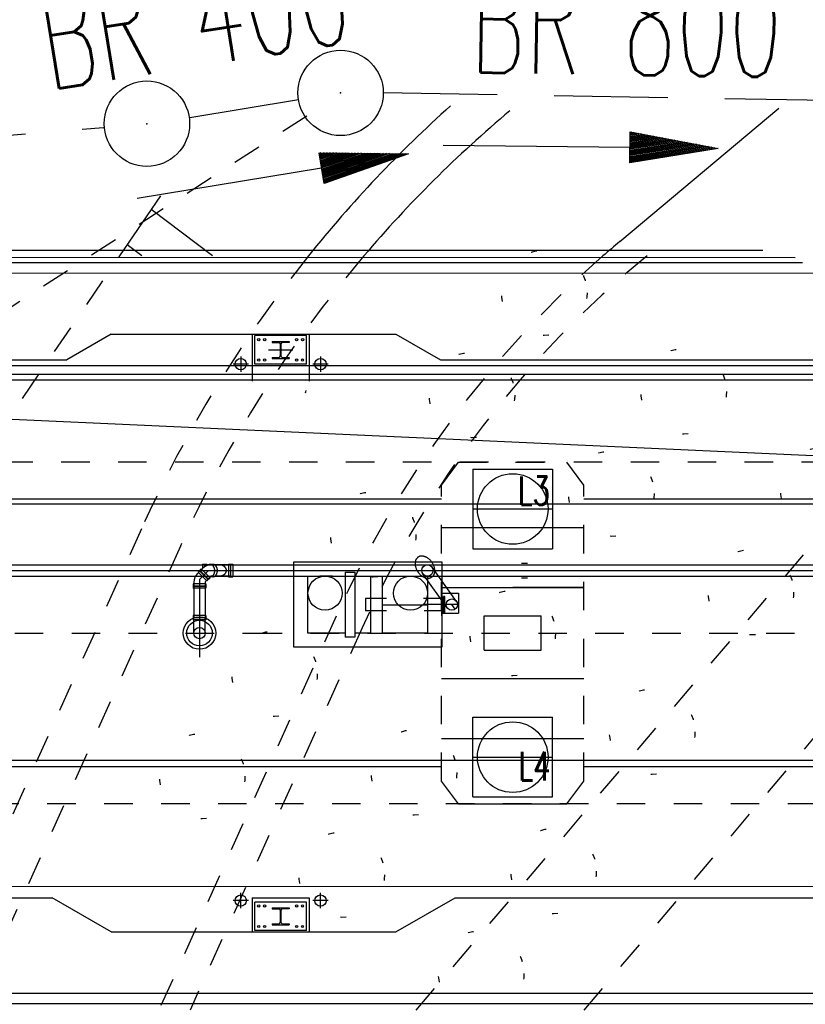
# Model space of a CAD drawing. Extents: x 0 to 1135, y 0 to 420.
# Tile 19 of 79: x 464 to 478, y 172 to 190. Entities that reach past the tile are written whole.
import ezdxf
from ezdxf.enums import TextEntityAlignment as Align

# ---------------------------------------------------------------- set-up
doc = ezdxf.new("R2010")
doc.units = 0
doc.header["$LTSCALE"] = 2
doc.header["$MEASUREMENT"] = 0
for name, pattern in [('ACAD_ISO03W100', [0.5, 0.25, -0.25]), ('ACAD_ISO10W100W', [0.5, 0.25, -0.25]), ('AUSGEZOGEN', [0]), ('GESTRICH-X2', [1.5, 1, -0.5]), ('PUNKTX2', [0.5, 0, -0.5]), ('STRICHLINIEX2', [0.5, 0.25, -0.25])]:
    doc.linetypes.add(name, pattern=pattern)
doc.layers.get('0').update_dxf_attribs({"color": 8, "linetype": 'AUSGEZOGEN'})
for name, color, linetype in [('Andere_Planungen', 15, 'CONTINUOUS'), ('Bahnachse', 7, 'CONTINUOUS'), ('Bestand', 8, 'CONTINUOUS'), ('BOESCHG', 8, 'AUSGEZOGEN'), ('FBRTOP', 8, 'AUSGEZOGEN'), ('Gleisachse', 7, 'CONTINUOUS'), ('GRENZL', 8, 'AUSGEZOGEN'), ('Ingenieurbauwerke', 15, 'CONTINUOUS'), ('KANAL', 200, 'GESTRICH-X2'), ('PFEIL', 200, 'CONTINUOUS'), ('SCHSYMBOL', 200, 'AUSGEZOGEN'), ('TEXTO', 200, 'CONTINUOUS'), ('Tiefenentwässerung_und_Sammelle', 15, 'CONTINUOUS')]:
    doc.layers.add(name, color=color, linetype=linetype)
doc.styles.add('ROMANS', font='romans.shx', dxfattribs={"width": 0.8})

# ---------------------------------------------------------------- blocks, each defined once
blk = doc.blocks.new('GST')
at = {"color": 0}
blk.add_circle((0, 0), 0.75, dxfattribs=at)
blk.add_point((0, 0), dxfattribs=at)
blk = doc.blocks.new('10')
blk.add_blockref('GST', (0, 0))
blk = doc.blocks.new('PFEIL2')
at = {"color": 0}
for p, q in [((0.881, -0.271), (0.879, 0.276)), ((0.879, 0.276), (2.429, 0.009)), ((0.911, 0.27), (0.879, 0.265)), ((0.965, 0.261), (0.879, 0.246)), ((1.019, 0.252), (0.879, 0.228)), ((1.073, 0.242), (0.879, 0.209)), ((1.127, 0.233), (0.879, 0.191)), ((1.181, 0.224), (0.879, 0.172)), ((1.235, 0.214), (0.879, 0.154)), ((1.289, 0.205), (0.879, 0.135)), ((1.343, 0.196), (0.879, 0.117)), ((1.397, 0.187), (0.879, 0.098)), ((1.451, 0.177), (0.879, 0.08)), ((0.88, 0.002), (-2.401, -0.012)), ((1.505, 0.168), (0.879, 0.061)), ((1.559, 0.159), (0.88, 0.043)), ((1.613, 0.149), (0.88, 0.024)), ((1.668, 0.14), (0.88, 0.006)), ((1.722, 0.131), (0.88, -0.013)), ((1.776, 0.121), (0.88, -0.031)), ((1.83, 0.112), (0.88, -0.05)), ((1.884, 0.103), (0.88, -0.068)), ((1.938, 0.094), (0.88, -0.087)), ((1.992, 0.084), (0.88, -0.105)), ((2.046, 0.075), (0.88, -0.124)), ((2.1, 0.066), (0.88, -0.142)), ((2.154, 0.056), (0.88, -0.161)), ((2.208, 0.047), (0.88, -0.179)), ((2.262, 0.038), (0.881, -0.198)), ((2.316, 0.029), (0.881, -0.216)), ((2.37, 0.019), (0.881, -0.235)), ((2.424, 0.01), (0.881, -0.253)), ((2.429, 0.009), (0.881, -0.271))]:
    blk.add_line(p, q, dxfattribs=at)

msp = doc.modelspace()

# ---------------------------------------------------------------- linework, layer by layer
at = {"layer": 'Andere_Planungen', "linetype": 'Continuous'}
for p, q in [((474.734, 185.88), (477.525, 188.222)), ((465.954, 185.628), (466.675, 186.687)), ((467.584, 185.628), (466.508, 186.442)), ((466.341, 185.628), (466.085, 185.821))]:
    msp.add_line(p, q, dxfattribs=at)
at = {"layer": 'Andere_Planungen', "linetype": 'ACAD_ISO03W100'}
for p, q in [((456.931, 172.379), (465.954, 185.628)), ((466.335, 180.836), (462.531, 172.379)), ((467.019, 180.528), (463.354, 172.379)), ((469.755, 179.298), (466.643, 172.378)), ((470.211, 179.093), (467.191, 172.378))]:
    msp.add_line(p, q, dxfattribs=at)
at = {"layer": 'Andere_Planungen', "linetype": 'Continuous'}
for radius, start, end in [(22.25, 131.9162, 141.2773), (21.5, 130.0053, 139.6564), (18.5, 130.0053, 131.2069)]:
    msp.add_arc((486.627, 171.71), radius, start, end, dxfattribs=at)
at = {"layer": 'Andere_Planungen', "linetype": 'ACAD_ISO03W100'}
for radius, start in [(22.25, 141.2773), (21.5, 139.6564), (18.5, 131.2069), (18, 129.3551)]:
    msp.add_arc((486.627, 171.71), radius, start, 155.7853, dxfattribs=at)
at = {"layer": 'Bahnachse', "linetype": 'ACAD_ISO10W100W'}
for p, q in [((458.111, 179.002), (468.305, 179.002)), ((468.305, 179.002), (556.111, 178.999))]:
    msp.add_line(p, q, dxfattribs=at)
at = {"layer": 'Bestand', "linetype": 'ACAD_ISO03W100'}
for p, q in [((474.111, 172.378), (485.28, 185.627)), ((471.16, 172.378), (480.827, 183.753))]:
    msp.add_line(p, q, dxfattribs=at)
at = {"layer": 'BOESCHG'}
msp.add_lwpolyline([(240.26, 195.624, 0.000002), (211.79, 195.527, 0.000005), (200.503, 195.488, 0.000082)], format="xyb", dxfattribs=at)
at = {"layer": 'FBRTOP', "const_width": 0.5}
for points in [[(159.506, 218.371, 0.000005), (172.006, 218.371, 0.000002), (185.995, 218.371, 0.000002), (197.006, 218.371, 0.000005), (209.506, 218.371, -0.000006), (222.006, 218.371, -0.000002), (236.976, 218.371, -0.000002), (247.006, 218.371)], [(250.479, 222.371, -0.000002), (263.664, 222.37, -0.000002), (272.005, 222.37, -0.000033)], [(159.506, 222.371, 0.000005), (172.006, 222.371, 0.000002), (185.995, 222.371, 0.000002), (197.006, 222.371, 0.000005), (209.506, 222.371, -0.000006), (222.006, 222.371, -0.000002), (236.976, 222.371, -0.000003), (247.006, 222.371)], [(277.692, 222.37, -0.00001), (297.005, 222.366, -0.000009), (311.07, 222.363, -0.000011), (322.006, 222.36, -0.00004), (334.506, 222.355, 0.000056), (347.007, 222.351, 0.000011), (348.74, 222.351, -0.000027), (350.474, 222.35, -0.00003), (355.78, 222.348, -0.00001), (372.005, 222.341, -0.000005), (384.506, 222.336, 0.000013), (397.006, 222.33, 0.000004), (409.506, 222.325, -0.000007), (422.006, 222.32, -0.000002), (434.506, 222.314, 0.000003), (447.005, 222.309), (481.396, 222.294, 0)], [(277.691, 218.37, -0.00001), (297.005, 218.366, -0.000009), (311.07, 218.363, -0.000011), (322.005, 218.36, -0.00004), (334.505, 218.355, 0.000056), (347.005, 218.351, 0.000011), (348.739, 218.351, -0.000027), (350.473, 218.35, -0.00003), (355.779, 218.348, -0.00001), (372.004, 218.341, -0.000005), (384.504, 218.336, 0.000013), (397.004, 218.33, 0.000004), (409.504, 218.325, -0.000007), (422.005, 218.32, -0.000002), (434.504, 218.314, 0.000003), (447.004, 218.309), (478.458, 218.295, 0)], [(250.479, 218.371, -0.000002), (263.664, 218.37, -0.000003), (272.005, 218.37, -0.000033)]]:
    msp.add_lwpolyline(points, format="xyb", dxfattribs=at)
at = {"layer": 'Gleisachse', "linetype": 'Continuous'}
for p, q in [((369.32, 181.279), (469.82, 181.272)), ((469.82, 181.272), (569.923, 181.266)), ((451.358, 176.773), (469.82, 176.772)), ((469.82, 176.772), (569.922, 176.766))]:
    msp.add_line(p, q, dxfattribs=at)
at = {"layer": 'GRENZL'}
msp.add_line((590.362, 176.991), (452.878, 183.267), dxfattribs=at)
at = {"layer": 'Ingenieurbauwerke', "linetype": 'Continuous'}
for p, q in [((428.956, 185.731), (477.244, 185.728)), ((429.155, 185.606), (477.814, 185.603)), ((429.155, 185.516), (477.942, 185.513)), ((441.555, 185.33), (478.274, 185.328)), ((465.805, 184.253), (465.026, 183.804)), ((465.805, 184.253), (470.805, 184.253)), ((468.28, 184.253), (468.279, 183.428)), ((468.324, 183.728), (468.325, 184.228)), ((469.235, 184.228), (468.325, 184.228)), ((469.234, 183.728), (469.235, 184.228)), ((469.28, 184.253), (469.279, 183.428)), ((470.805, 184.253), (471.585, 183.803)), ((468.63, 184.128), (468.63, 184.109)), ((468.63, 184.128), (468.929, 184.128)), ((468.63, 184.109), (468.747, 184.109)), ((468.774, 184.082), (468.774, 183.874)), ((468.785, 184.082), (468.785, 183.874)), ((468.929, 184.109), (468.812, 184.109)), ((468.929, 184.128), (468.929, 184.109)), ((468.565, 183.978), (468.994, 183.978)), ((426.955, 183.806), (465.026, 183.804)), ((426.955, 183.706), (480.707, 183.703)), ((468.214, 183.728), (467.945, 183.728)), ((468.079, 183.863), (468.079, 183.594)), ((469.234, 183.728), (468.324, 183.728)), ((468.63, 183.847), (468.63, 183.828)), ((468.63, 183.847), (468.747, 183.847)), ((468.63, 183.828), (468.929, 183.828)), ((468.812, 183.847), (468.929, 183.847)), ((468.929, 183.847), (468.929, 183.828)), ((469.614, 183.728), (469.345, 183.728)), ((469.479, 183.863), (469.479, 183.594)), ((471.585, 183.803), (480.62, 183.803)), ((426.955, 183.556), (480.795, 183.553)), ((426.955, 183.456), (480.82, 183.453)), ((472.155, 181.883), (473.555, 181.883)), ((472.155, 181.883), (472.155, 180.483)), ((473.555, 181.883), (473.555, 180.483)), ((471.605, 181.353), (444.955, 181.355)), ((481.205, 181.353), (474.105, 181.353)), ((472.155, 181.183), (473.555, 181.183)), ((474.105, 180.853), (471.605, 180.853)), ((472.155, 180.483), (473.555, 180.483)), ((469.01, 180.253), (471.61, 180.253)), ((469.01, 178.753), (469.01, 180.253)), ((471.142, 180.249), (471.141, 180.24)), ((471.144, 180.257), (471.142, 180.249)), ((471.145, 180.265), (471.144, 180.257)), ((471.148, 180.273), (471.145, 180.265)), ((471.15, 180.281), (471.148, 180.273)), ((471.153, 180.288), (471.15, 180.281)), ((471.157, 180.295), (471.153, 180.288)), ((471.161, 180.302), (471.157, 180.295)), ((471.165, 180.308), (471.161, 180.302)), ((471.169, 180.314), (471.165, 180.308)), ((471.174, 180.32), (471.169, 180.314)), ((471.18, 180.325), (471.174, 180.32)), ((471.185, 180.33), (471.18, 180.325)), ((471.191, 180.335), (471.185, 180.33)), ((471.197, 180.339), (471.191, 180.335)), ((471.203, 180.342), (471.197, 180.339)), ((471.21, 180.346), (471.203, 180.342)), ((471.217, 180.348), (471.21, 180.346)), ((471.224, 180.351), (471.217, 180.348)), ((471.232, 180.352), (471.224, 180.351)), ((471.239, 180.354), (471.232, 180.352)), ((471.247, 180.355), (471.239, 180.354)), ((471.255, 180.355), (471.247, 180.355)), ((471.263, 180.355), (471.255, 180.355)), ((471.271, 180.355), (471.263, 180.355)), ((471.28, 180.354), (471.271, 180.355)), ((471.288, 180.352), (471.28, 180.354)), ((471.296, 180.35), (471.288, 180.352)), ((471.305, 180.348), (471.296, 180.35)), ((471.313, 180.345), (471.305, 180.348)), ((471.322, 180.342), (471.313, 180.345)), ((471.33, 180.338), (471.322, 180.342)), ((471.339, 180.334), (471.33, 180.338)), ((471.347, 180.33), (471.339, 180.334)), ((471.356, 180.325), (471.347, 180.33)), ((471.364, 180.32), (471.356, 180.325)), ((471.372, 180.314), (471.364, 180.32)), ((471.38, 180.308), (471.372, 180.314)), ((471.388, 180.301), (471.38, 180.308)), ((471.395, 180.295), (471.388, 180.301)), ((471.403, 180.288), (471.395, 180.295)), ((471.41, 180.28), (471.403, 180.288)), ((471.417, 180.273), (471.41, 180.28)), ((471.424, 180.265), (471.417, 180.273)), ((471.43, 180.257), (471.424, 180.265)), ((471.436, 180.248), (471.43, 180.257)), ((471.442, 180.24), (471.436, 180.248)), ((471.61, 180.253), (471.61, 178.753)), ((450.796, 180.104), (472.855, 180.103)), ((451.401, 180.204), (472.855, 180.203)), ((467.362, 180.093), (467.32, 180.05)), ((467.384, 180.129), (467.33, 180.074)), ((467.485, 179.919), (467.33, 180.074)), ((467.514, 180.103), (467.355, 179.944)), ((467.362, 180.093), (467.504, 179.951)), ((467.362, 180.093), (467.504, 179.951)), ((467.364, 180.095), (467.505, 179.953)), ((467.366, 180.096), (467.408, 180.139)), ((467.366, 180.096), (467.507, 179.955)), ((467.366, 180.096), (467.507, 179.955)), ((467.54, 179.973), (467.384, 180.129)), ((467.409, 180.213), (467.486, 180.213)), ((467.409, 180.213), (467.409, 180.14)), ((467.568, 180.203), (467.445, 180.203)), ((467.445, 180.203), (467.445, 180.168)), ((467.568, 180.203), (467.445, 180.203)), ((467.486, 180.213), (467.486, 180.189)), ((467.514, 180.103), (467.838, 180.103)), ((467.519, 180.202), (467.517, 180.201)), ((467.521, 180.203), (467.519, 180.202)), ((467.523, 180.204), (467.521, 180.203)), ((467.525, 180.205), (467.523, 180.204)), ((467.527, 180.205), (467.525, 180.205)), ((467.529, 180.206), (467.527, 180.205)), ((467.531, 180.207), (467.529, 180.206)), ((467.534, 180.207), (467.531, 180.207)), ((467.536, 180.207), (467.534, 180.207)), ((467.538, 180.208), (467.536, 180.207)), ((467.54, 180.208), (467.538, 180.208)), ((467.542, 180.208), (467.54, 180.208)), ((467.544, 180.208), (467.542, 180.208)), ((467.593, 180.208), (467.543, 180.208)), ((467.546, 180.208), (467.544, 180.208)), ((467.549, 180.208), (467.546, 180.208)), ((467.551, 180.208), (467.549, 180.208)), ((467.553, 180.207), (467.551, 180.208)), ((467.555, 180.207), (467.553, 180.207)), ((467.557, 180.207), (467.555, 180.207)), ((467.559, 180.206), (467.557, 180.207)), ((467.561, 180.206), (467.559, 180.206)), ((467.564, 180.205), (467.561, 180.206)), ((467.566, 180.204), (467.564, 180.205)), ((467.568, 180.203), (467.564, 180.203)), ((467.568, 180.203), (467.566, 180.204)), ((467.57, 180.202), (467.568, 180.203)), ((467.572, 180.201), (467.57, 180.202)), ((467.574, 180.2), (467.572, 180.201)), ((467.576, 180.199), (467.574, 180.2)), ((467.578, 180.198), (467.576, 180.199)), ((467.58, 180.197), (467.578, 180.198)), ((467.582, 180.196), (467.58, 180.197)), ((467.584, 180.194), (467.582, 180.196)), ((467.585, 180.193), (467.584, 180.194)), ((467.587, 180.191), (467.585, 180.193)), ((467.589, 180.189), (467.587, 180.191)), ((467.591, 180.188), (467.589, 180.189)), ((467.591, 180.208), (467.59, 180.208)), ((467.593, 180.208), (467.591, 180.208)), ((467.593, 180.186), (467.591, 180.188)), ((467.595, 180.208), (467.593, 180.208)), ((467.594, 180.184), (467.593, 180.186)), ((467.596, 180.182), (467.594, 180.184)), ((467.597, 180.208), (467.595, 180.208)), ((467.597, 180.18), (467.596, 180.182)), ((467.599, 180.207), (467.597, 180.208)), ((467.599, 180.178), (467.597, 180.18)), ((467.601, 180.207), (467.599, 180.207)), ((467.601, 180.176), (467.599, 180.178)), ((467.603, 180.207), (467.601, 180.207)), ((467.602, 180.174), (467.601, 180.176)), ((467.604, 180.172), (467.602, 180.174)), ((467.605, 180.206), (467.603, 180.207)), ((467.605, 180.17), (467.604, 180.172)), ((467.607, 180.206), (467.605, 180.206)), ((467.606, 180.168), (467.605, 180.17)), ((467.608, 180.165), (467.606, 180.168)), ((467.609, 180.205), (467.607, 180.206)), ((467.609, 180.163), (467.608, 180.165)), ((467.611, 180.205), (467.609, 180.205)), ((467.61, 180.16), (467.609, 180.163)), ((467.611, 180.158), (467.61, 180.16)), ((467.613, 180.204), (467.611, 180.205)), ((467.612, 180.156), (467.611, 180.158)), ((467.614, 180.153), (467.612, 180.156)), ((467.614, 180.203), (467.613, 180.204)), ((467.624, 180.203), (467.614, 180.203)), ((467.901, 180.203), (467.614, 180.203)), ((467.616, 180.202), (467.614, 180.203)), ((467.615, 180.15), (467.614, 180.153)), ((467.616, 180.148), (467.615, 180.15)), ((467.618, 180.202), (467.616, 180.202)), ((467.616, 180.145), (467.616, 180.148)), ((467.617, 180.142), (467.616, 180.145)), ((467.618, 180.14), (467.617, 180.142)), ((467.62, 180.201), (467.618, 180.202)), ((467.619, 180.137), (467.618, 180.14)), ((467.62, 180.134), (467.619, 180.137)), ((467.622, 180.2), (467.62, 180.201)), ((467.62, 180.131), (467.62, 180.134)), ((467.621, 180.129), (467.62, 180.131)), ((467.62, 180.071), (467.621, 180.073)), ((467.62, 180.068), (467.62, 180.071)), ((467.621, 180.126), (467.621, 180.129)), ((467.622, 180.123), (467.621, 180.126)), ((467.621, 180.073), (467.622, 180.076)), ((467.624, 180.198), (467.622, 180.2)), ((467.622, 180.12), (467.622, 180.123)), ((467.623, 180.117), (467.622, 180.12)), ((467.622, 180.082), (467.623, 180.085)), ((467.622, 180.079), (467.622, 180.082)), ((467.622, 180.076), (467.622, 180.079)), ((467.623, 180.114), (467.623, 180.117)), ((467.623, 180.111), (467.623, 180.114)), ((467.623, 180.108), (467.623, 180.111)), ((467.623, 180.105), (467.623, 180.108)), ((467.624, 180.102), (467.623, 180.105)), ((467.623, 180.094), (467.624, 180.097)), ((467.623, 180.091), (467.623, 180.094)), ((467.623, 180.088), (467.623, 180.091)), ((467.623, 180.085), (467.623, 180.088)), ((467.625, 180.197), (467.624, 180.198)), ((467.624, 180.1), (467.624, 180.102)), ((467.624, 180.097), (467.624, 180.1)), ((467.627, 180.196), (467.625, 180.197)), ((467.629, 180.195), (467.627, 180.196)), ((467.631, 180.194), (467.629, 180.195)), ((467.632, 180.192), (467.631, 180.194)), ((467.634, 180.191), (467.632, 180.192)), ((467.635, 180.189), (467.634, 180.191)), ((467.637, 180.188), (467.635, 180.189)), ((467.639, 180.186), (467.637, 180.188)), ((467.64, 180.185), (467.639, 180.186)), ((467.642, 180.183), (467.64, 180.185)), ((467.643, 180.181), (467.642, 180.183)), ((467.645, 180.18), (467.643, 180.181)), ((467.646, 180.178), (467.645, 180.18)), ((467.647, 180.176), (467.646, 180.178)), ((467.649, 180.174), (467.647, 180.176)), ((467.65, 180.172), (467.649, 180.174)), ((467.651, 180.17), (467.65, 180.172)), ((467.653, 180.168), (467.651, 180.17)), ((467.654, 180.166), (467.653, 180.168)), ((467.655, 180.164), (467.654, 180.166)), ((467.656, 180.162), (467.655, 180.164)), ((467.657, 180.159), (467.656, 180.162)), ((467.658, 180.157), (467.657, 180.159)), ((467.659, 180.155), (467.658, 180.157)), ((467.66, 180.153), (467.659, 180.155)), ((467.661, 180.15), (467.66, 180.153)), ((467.662, 180.148), (467.661, 180.15)), ((467.663, 180.145), (467.662, 180.148)), ((467.664, 180.143), (467.663, 180.145)), ((467.664, 180.141), (467.664, 180.143)), ((467.665, 180.138), (467.664, 180.141)), ((467.666, 180.136), (467.665, 180.138)), ((467.666, 180.133), (467.666, 180.136)), ((467.667, 180.131), (467.666, 180.133)), ((467.667, 180.128), (467.667, 180.131)), ((467.668, 180.125), (467.667, 180.128)), ((467.667, 180.073), (467.668, 180.076)), ((467.667, 180.07), (467.667, 180.073)), ((467.668, 180.123), (467.668, 180.125)), ((467.669, 180.12), (467.668, 180.123)), ((467.668, 180.078), (467.669, 180.081)), ((467.668, 180.076), (467.668, 180.078)), ((467.669, 180.118), (467.669, 180.12)), ((467.669, 180.115), (467.669, 180.118)), ((467.669, 180.112), (467.669, 180.115)), ((467.67, 180.11), (467.669, 180.112)), ((467.669, 180.089), (467.67, 180.091)), ((467.669, 180.086), (467.669, 180.089)), ((467.669, 180.083), (467.669, 180.086)), ((467.669, 180.081), (467.669, 180.083)), ((467.67, 180.107), (467.67, 180.11)), ((467.67, 180.104), (467.67, 180.107)), ((467.67, 180.102), (467.67, 180.104)), ((467.67, 180.099), (467.67, 180.102)), ((467.67, 180.096), (467.67, 180.099)), ((467.67, 180.094), (467.67, 180.096)), ((467.67, 180.091), (467.67, 180.094)), ((467.691, 180.203), (467.688, 180.203)), ((467.694, 180.203), (467.691, 180.203)), ((467.698, 180.203), (467.694, 180.203)), ((467.701, 180.203), (467.698, 180.203)), ((467.705, 180.203), (467.701, 180.203)), ((467.708, 180.202), (467.705, 180.203)), ((467.712, 180.202), (467.708, 180.202)), ((467.715, 180.201), (467.712, 180.202)), ((467.718, 180.201), (467.715, 180.201)), ((467.722, 180.2), (467.718, 180.201)), ((467.725, 180.2), (467.722, 180.2)), ((467.729, 180.199), (467.725, 180.2)), ((467.732, 180.198), (467.729, 180.199)), ((467.735, 180.197), (467.732, 180.198)), ((467.738, 180.197), (467.735, 180.197)), ((467.742, 180.196), (467.738, 180.197)), ((467.745, 180.195), (467.742, 180.196)), ((467.748, 180.194), (467.745, 180.195)), ((467.751, 180.193), (467.748, 180.194)), ((467.754, 180.191), (467.751, 180.193)), ((467.757, 180.19), (467.754, 180.191)), ((467.76, 180.189), (467.757, 180.19)), ((467.763, 180.188), (467.76, 180.189)), ((467.766, 180.186), (467.763, 180.188)), ((467.769, 180.185), (467.766, 180.186)), ((467.772, 180.184), (467.769, 180.185)), ((467.774, 180.182), (467.772, 180.184)), ((467.777, 180.181), (467.774, 180.182)), ((467.78, 180.179), (467.777, 180.181)), ((467.782, 180.177), (467.78, 180.179)), ((467.785, 180.176), (467.782, 180.177)), ((467.787, 180.174), (467.785, 180.176)), ((467.79, 180.172), (467.787, 180.174)), ((467.792, 180.17), (467.79, 180.172)), ((467.794, 180.169), (467.792, 180.17)), ((467.797, 180.167), (467.794, 180.169)), ((467.799, 180.165), (467.797, 180.167)), ((467.801, 180.163), (467.799, 180.165)), ((467.803, 180.161), (467.801, 180.163)), ((467.805, 180.159), (467.803, 180.161)), ((467.807, 180.157), (467.805, 180.159)), ((467.809, 180.155), (467.807, 180.157)), ((467.81, 180.153), (467.809, 180.155)), ((467.812, 180.15), (467.81, 180.153)), ((467.814, 180.148), (467.812, 180.15)), ((467.815, 180.146), (467.814, 180.148)), ((467.817, 180.144), (467.815, 180.146)), ((467.818, 180.142), (467.817, 180.144)), ((467.819, 180.139), (467.818, 180.142)), ((467.821, 180.137), (467.819, 180.139)), ((467.822, 180.135), (467.821, 180.137)), ((467.821, 180.07), (467.822, 180.072)), ((467.823, 180.132), (467.822, 180.135)), ((467.822, 180.072), (467.823, 180.074)), ((467.824, 180.13), (467.823, 180.132)), ((467.823, 180.074), (467.824, 180.077)), ((467.825, 180.128), (467.824, 180.13)), ((467.824, 180.077), (467.825, 180.079)), ((467.825, 180.125), (467.825, 180.128)), ((467.826, 180.123), (467.825, 180.125)), ((467.825, 180.081), (467.826, 180.084)), ((467.825, 180.079), (467.825, 180.081)), ((467.827, 180.12), (467.826, 180.123)), ((467.826, 180.084), (467.827, 180.086)), ((467.827, 180.118), (467.827, 180.12)), ((467.828, 180.116), (467.827, 180.118)), ((467.827, 180.089), (467.828, 180.091)), ((467.827, 180.086), (467.827, 180.089)), ((467.828, 180.113), (467.828, 180.116)), ((467.828, 180.111), (467.828, 180.113)), ((467.829, 180.108), (467.828, 180.111)), ((467.828, 180.096), (467.829, 180.098)), ((467.828, 180.094), (467.828, 180.096)), ((467.828, 180.091), (467.828, 180.094)), ((467.829, 180.106), (467.829, 180.108)), ((467.829, 180.103), (467.829, 180.106)), ((467.829, 180.101), (467.829, 180.103)), ((467.829, 180.098), (467.829, 180.101)), ((467.865, 180.213), (467.865, 179.993)), ((467.865, 180.213), (467.942, 180.213)), ((467.901, 180.203), (467.901, 180.003)), ((467.942, 180.213), (467.942, 179.993)), ((469.91, 180.073), (470.08, 180.073)), ((469.91, 180.073), (469.91, 178.933)), ((470.08, 180.073), (470.08, 178.933)), ((471.141, 180.232), (471.14, 180.223)), ((471.14, 180.223), (471.141, 180.214)), ((471.141, 180.24), (471.141, 180.232)), ((471.141, 180.214), (471.141, 180.204)), ((471.141, 180.204), (471.142, 180.195)), ((471.142, 180.195), (471.144, 180.186)), ((471.144, 180.186), (471.146, 180.176)), ((471.146, 180.176), (471.148, 180.167)), ((471.148, 180.167), (471.151, 180.157)), ((471.151, 180.157), (471.154, 180.148)), ((471.154, 180.148), (471.157, 180.138)), ((471.157, 180.138), (471.161, 180.129)), ((471.161, 180.129), (471.165, 180.119)), ((471.165, 180.119), (471.17, 180.11)), ((471.17, 180.11), (471.175, 180.101)), ((471.175, 180.101), (471.18, 180.092)), ((471.18, 180.092), (471.186, 180.083)), ((471.186, 180.083), (471.191, 180.075)), ((471.191, 180.075), (471.198, 180.066)), ((471.868, 179.56), (471.438, 180.161)), ((471.448, 180.231), (471.442, 180.24)), ((471.453, 180.222), (471.448, 180.231)), ((471.458, 180.213), (471.453, 180.222)), ((471.462, 180.203), (471.458, 180.213)), ((471.467, 180.194), (471.462, 180.203)), ((471.47, 180.185), (471.467, 180.194)), ((471.474, 180.175), (471.47, 180.185)), ((471.477, 180.166), (471.474, 180.175)), ((471.48, 180.156), (471.477, 180.166)), ((471.482, 180.147), (471.48, 180.156)), ((471.484, 180.137), (471.482, 180.147)), ((471.485, 180.128), (471.484, 180.137)), ((471.484, 180.065), (471.485, 180.074)), ((471.486, 180.118), (471.485, 180.128)), ((471.485, 180.074), (471.486, 180.082)), ((471.487, 180.109), (471.486, 180.118)), ((471.486, 180.082), (471.487, 180.091)), ((471.487, 180.1), (471.487, 180.109)), ((471.487, 180.091), (471.487, 180.1)), ((472.855, 180.203), (511.809, 180.201)), ((472.855, 180.103), (512.196, 180.101)), ((473.006, 180.233), (473.115, 180.233)), ((451.401, 180.004), (472.855, 180.003)), ((467.355, 179.944), (467.355, 178.577)), ((467.504, 179.951), (467.461, 179.909)), ((467.54, 179.973), (467.485, 179.919)), ((467.507, 179.955), (467.55, 179.998)), ((467.592, 179.993), (467.545, 179.993)), ((467.545, 179.993), (467.547, 179.993)), ((467.547, 179.993), (467.549, 179.993)), ((467.549, 179.993), (467.551, 179.993)), ((467.551, 179.993), (467.554, 179.994)), ((467.554, 179.994), (467.556, 179.994)), ((467.556, 179.994), (467.558, 179.994)), ((467.558, 179.994), (467.56, 179.995)), ((467.56, 179.995), (467.562, 179.996)), ((467.562, 179.996), (467.564, 179.996)), ((467.579, 180.003), (467.564, 180.003)), ((467.579, 180.003), (467.564, 180.003)), ((467.564, 179.996), (467.566, 179.997)), ((467.566, 179.997), (467.568, 179.998)), ((467.568, 179.998), (467.57, 179.999)), ((467.57, 179.999), (467.572, 180)), ((467.572, 180), (467.574, 180.001)), ((467.574, 180.001), (467.576, 180.002)), ((467.576, 180.002), (467.578, 180.003)), ((467.578, 180.003), (467.58, 180.005)), ((467.58, 180.005), (467.582, 180.006)), ((467.582, 180.006), (467.584, 180.007)), ((467.584, 180.007), (467.586, 180.009)), ((467.586, 180.009), (467.588, 180.01)), ((467.588, 180.01), (467.59, 180.012)), ((467.59, 180.012), (467.591, 180.014)), ((467.591, 180.014), (467.593, 180.016)), ((467.591, 179.993), (467.593, 179.993)), ((467.593, 180.016), (467.595, 180.017)), ((467.593, 179.993), (467.595, 179.993)), ((467.595, 180.017), (467.596, 180.019)), ((467.595, 179.993), (467.597, 179.993)), ((467.596, 180.019), (467.598, 180.021)), ((467.597, 179.993), (467.599, 179.994)), ((467.598, 180.021), (467.6, 180.023)), ((467.599, 179.994), (467.601, 179.994)), ((467.6, 180.023), (467.601, 180.025)), ((467.601, 180.025), (467.603, 180.027)), ((467.601, 179.994), (467.603, 179.994)), ((467.603, 180.027), (467.604, 180.03)), ((467.603, 179.994), (467.605, 179.995)), ((467.604, 180.03), (467.605, 180.032)), ((467.605, 180.032), (467.607, 180.034)), ((467.605, 179.995), (467.607, 179.995)), ((467.607, 180.034), (467.608, 180.037)), ((467.607, 179.995), (467.609, 179.996)), ((467.608, 180.037), (467.609, 180.039)), ((467.609, 180.039), (467.611, 180.041)), ((467.609, 179.996), (467.611, 179.996)), ((467.611, 180.041), (467.612, 180.044)), ((467.611, 179.996), (467.613, 179.997)), ((467.612, 180.044), (467.613, 180.046)), ((467.613, 180.046), (467.614, 180.049)), ((467.613, 179.997), (467.614, 179.998)), ((467.614, 180.049), (467.615, 180.051)), ((467.614, 179.998), (467.616, 179.999)), ((467.615, 180.051), (467.616, 180.054)), ((467.616, 180.054), (467.617, 180.057)), ((467.616, 179.999), (467.618, 179.999)), ((467.617, 180.057), (467.618, 180.059)), ((467.618, 180.062), (467.619, 180.065)), ((467.618, 180.059), (467.618, 180.062)), ((467.618, 179.999), (467.62, 180)), ((467.619, 180.065), (467.62, 180.068)), ((467.62, 180), (467.622, 180.001)), ((467.622, 180.001), (467.624, 180.002)), ((467.624, 180.002), (467.625, 180.004)), ((467.625, 180.004), (467.627, 180.005)), ((467.901, 180.003), (467.625, 180.003)), ((467.627, 180.005), (467.629, 180.006)), ((467.629, 180.006), (467.63, 180.007)), ((467.63, 180.007), (467.632, 180.009)), ((467.632, 180.009), (467.634, 180.01)), ((467.634, 180.01), (467.635, 180.012)), ((467.635, 180.012), (467.637, 180.013)), ((467.637, 180.013), (467.639, 180.015)), ((467.639, 180.015), (467.64, 180.016)), ((467.64, 180.016), (467.642, 180.018)), ((467.642, 180.018), (467.643, 180.02)), ((467.643, 180.02), (467.645, 180.021)), ((467.645, 180.021), (467.646, 180.023)), ((467.646, 180.023), (467.647, 180.025)), ((467.647, 180.025), (467.649, 180.027)), ((467.649, 180.027), (467.65, 180.029)), ((467.65, 180.029), (467.651, 180.031)), ((467.651, 180.031), (467.652, 180.033)), ((467.652, 180.033), (467.654, 180.035)), ((467.654, 180.035), (467.655, 180.037)), ((467.655, 180.037), (467.656, 180.039)), ((467.656, 180.039), (467.657, 180.042)), ((467.657, 180.042), (467.658, 180.044)), ((467.658, 180.044), (467.659, 180.046)), ((467.659, 180.046), (467.66, 180.048)), ((467.66, 180.048), (467.661, 180.051)), ((467.661, 180.051), (467.662, 180.053)), ((467.662, 180.053), (467.663, 180.055)), ((467.663, 180.055), (467.664, 180.058)), ((467.664, 180.06), (467.665, 180.063)), ((467.664, 180.058), (467.664, 180.06)), ((467.665, 180.063), (467.666, 180.065)), ((467.666, 180.068), (467.667, 180.07)), ((467.666, 180.065), (467.666, 180.068)), ((467.688, 180.003), (467.691, 180.003)), ((467.691, 180.003), (467.694, 180.003)), ((467.694, 180.003), (467.698, 180.004)), ((467.698, 180.004), (467.701, 180.004)), ((467.701, 180.004), (467.705, 180.004)), ((467.705, 180.004), (467.708, 180.004)), ((467.708, 180.004), (467.712, 180.005)), ((467.712, 180.005), (467.715, 180.005)), ((467.715, 180.005), (467.718, 180.006)), ((467.718, 180.006), (467.722, 180.006)), ((467.722, 180.006), (467.725, 180.007)), ((467.725, 180.007), (467.729, 180.008)), ((467.729, 180.008), (467.732, 180.008)), ((467.732, 180.008), (467.735, 180.009)), ((467.735, 180.009), (467.738, 180.01)), ((467.738, 180.01), (467.742, 180.011)), ((467.742, 180.011), (467.745, 180.012)), ((467.745, 180.012), (467.748, 180.013)), ((467.748, 180.013), (467.751, 180.014)), ((467.751, 180.014), (467.754, 180.015)), ((467.754, 180.015), (467.757, 180.016)), ((467.757, 180.016), (467.76, 180.018)), ((467.76, 180.018), (467.763, 180.019)), ((467.763, 180.019), (467.766, 180.02)), ((467.766, 180.02), (467.769, 180.022)), ((467.769, 180.022), (467.772, 180.023)), ((467.772, 180.023), (467.774, 180.025)), ((467.774, 180.025), (467.777, 180.026)), ((467.777, 180.026), (467.78, 180.028)), ((467.78, 180.028), (467.782, 180.029)), ((467.782, 180.029), (467.785, 180.031)), ((467.785, 180.031), (467.787, 180.033)), ((467.787, 180.033), (467.79, 180.034)), ((467.79, 180.034), (467.792, 180.036)), ((467.792, 180.036), (467.794, 180.038)), ((467.794, 180.038), (467.797, 180.04)), ((467.797, 180.04), (467.799, 180.042)), ((467.799, 180.042), (467.801, 180.044)), ((467.801, 180.044), (467.803, 180.046)), ((467.803, 180.046), (467.805, 180.048)), ((467.805, 180.048), (467.807, 180.05)), ((467.807, 180.05), (467.809, 180.052)), ((467.809, 180.052), (467.81, 180.054)), ((467.81, 180.054), (467.812, 180.056)), ((467.812, 180.056), (467.814, 180.058)), ((467.814, 180.058), (467.815, 180.061)), ((467.815, 180.061), (467.817, 180.063)), ((467.817, 180.063), (467.818, 180.065)), ((467.818, 180.065), (467.819, 180.067)), ((467.819, 180.067), (467.821, 180.07)), ((467.865, 179.993), (467.942, 179.993)), ((469.26, 179.003), (469.26, 180.003)), ((469.26, 180.003), (469.91, 180.003)), ((469.69, 180.003), (469.47, 180.003)), ((470.08, 180.003), (470.36, 180.003)), ((470.36, 180.003), (470.36, 179.003)), ((470.56, 180.003), (471.36, 180.003)), ((470.56, 180.003), (470.56, 179)), ((471.198, 180.066), (471.204, 180.058)), ((471.204, 180.058), (471.211, 180.05)), ((471.211, 180.05), (471.218, 180.042)), ((471.218, 180.042), (471.225, 180.035)), ((471.225, 180.035), (471.232, 180.028)), ((471.232, 180.028), (471.24, 180.021)), ((471.24, 180.021), (471.248, 180.015)), ((471.248, 180.015), (471.256, 180.009)), ((471.256, 180.009), (471.264, 180.003)), ((471.264, 180.003), (471.272, 179.998)), ((471.272, 179.998), (471.28, 179.993)), ((471.704, 179.446), (471.274, 180.046)), ((471.28, 179.993), (471.289, 179.988)), ((471.289, 179.988), (471.297, 179.984)), ((471.297, 179.984), (471.306, 179.981)), ((471.306, 179.981), (471.314, 179.977)), ((471.314, 179.977), (471.323, 179.975)), ((471.323, 179.975), (471.331, 179.972)), ((471.331, 179.972), (471.34, 179.97)), ((471.34, 179.97), (471.348, 179.969)), ((471.348, 179.969), (471.356, 179.968)), ((471.356, 179.968), (471.365, 179.968)), ((471.36, 180.003), (471.36, 179.003)), ((471.365, 179.968), (471.373, 179.968)), ((471.373, 179.968), (471.381, 179.968)), ((471.381, 179.968), (471.388, 179.969)), ((471.388, 179.969), (471.396, 179.97)), ((471.396, 179.97), (471.403, 179.972)), ((471.403, 179.972), (471.41, 179.974)), ((471.41, 179.974), (471.417, 179.977)), ((471.417, 179.977), (471.424, 179.98)), ((471.424, 179.98), (471.431, 179.984)), ((471.431, 179.984), (471.437, 179.988)), ((471.437, 179.988), (471.443, 179.993)), ((471.443, 179.993), (471.448, 179.997)), ((471.448, 179.997), (471.453, 180.003)), ((471.453, 180.003), (471.458, 180.008)), ((471.458, 180.008), (471.463, 180.014)), ((471.463, 180.014), (471.467, 180.021)), ((471.467, 180.021), (471.471, 180.027)), ((471.471, 180.027), (471.474, 180.034)), ((471.474, 180.034), (471.477, 180.042)), ((471.477, 180.042), (471.48, 180.049)), ((471.48, 180.049), (471.482, 180.057)), ((471.482, 180.057), (471.484, 180.065)), ((472.855, 180.003), (482.132, 180.002)), ((473.006, 179.973), (473.114, 179.973)), ((467.465, 179.87), (467.245, 179.87)), ((467.245, 179.87), (467.245, 179.793)), ((467.465, 179.793), (467.245, 179.793)), ((467.255, 179.894), (467.255, 179.272)), ((467.255, 179.834), (467.455, 179.834)), ((467.255, 179.829), (467.455, 179.829)), ((467.455, 179.895), (467.455, 179.272)), ((467.465, 179.87), (467.465, 179.793)), ((471.605, 179.803), (474.105, 179.803)), ((474.105, 179.803), (472.855, 179.803)), ((470.27, 179.613), (470.27, 179.393)), ((470.641, 179.613), (470.27, 179.613)), ((471.64, 179.613), (471.288, 179.613)), ((471.605, 179.703), (471.905, 179.703)), ((471.605, 179.703), (471.605, 179.303)), ((471.66, 179.643), (471.64, 179.643)), ((471.64, 179.363), (471.64, 179.643)), ((471.65, 179.363), (471.65, 179.643)), ((471.66, 179.363), (471.66, 179.643)), ((471.905, 179.703), (471.905, 179.353)), ((470.641, 179.393), (470.27, 179.393)), ((470.56, 179.501), (471.36, 179.501)), ((471.905, 179.503), (471.298, 179.503)), ((471.64, 179.393), (471.298, 179.393)), ((471.846, 179.424), (471.786, 179.503)), ((467.465, 179.314), (467.245, 179.314)), ((467.245, 179.314), (467.245, 179.237)), ((467.465, 179.237), (467.245, 179.237)), ((467.255, 179.277), (467.455, 179.277)), ((467.455, 179.272), (467.255, 179.272)), ((467.255, 179.003), (467.255, 179.272)), ((467.455, 179.003), (467.455, 179.272)), ((467.465, 179.314), (467.465, 179.237)), ((471.605, 179.353), (471.905, 179.353)), ((471.66, 179.363), (471.64, 179.363)), ((472.355, 179.303), (473.355, 179.303)), ((472.355, 178.703), (472.355, 179.303)), ((473.355, 178.703), (473.355, 179.303)), ((469.91, 179.003), (469.26, 179.003)), ((470.08, 178.933), (469.91, 178.933)), ((470.36, 179.003), (470.08, 179.003)), ((471.36, 179.003), (470.56, 179.003)), ((471.61, 178.753), (469.01, 178.753)), ((472.355, 178.703), (473.355, 178.703)), ((471.605, 178.203), (474.105, 178.203)), ((472.155, 176.123), (472.155, 177.523)), ((472.155, 177.523), (473.555, 177.523)), ((473.555, 176.123), (473.555, 177.523)), ((471.605, 177.153), (474.105, 177.153)), ((472.155, 176.823), (473.555, 176.823)), ((471.605, 176.653), (444.955, 176.655)), ((481.204, 176.653), (474.105, 176.653)), ((472.155, 176.123), (473.555, 176.123)), ((471.905, 176.003), (473.805, 176.003)), ((426.955, 174.556), (513.305, 174.551)), ((468.079, 174.169), (468.079, 174.438)), ((469.479, 174.169), (469.479, 174.438)), ((426.955, 174.356), (464.766, 174.354)), ((465.805, 173.753), (464.766, 174.354)), ((468.213, 174.303), (467.945, 174.303)), ((468.279, 174.353), (468.279, 173.753)), ((468.279, 174.353), (469.279, 174.353)), ((469.234, 174.278), (468.324, 174.278)), ((468.324, 173.778), (468.324, 174.278)), ((469.234, 173.778), (469.234, 174.278)), ((469.279, 174.353), (469.279, 173.753)), ((469.613, 174.303), (469.345, 174.303)), ((470.805, 173.753), (471.844, 174.353)), ((471.844, 174.353), (509.766, 174.351)), ((468.629, 174.178), (468.929, 174.178)), ((468.629, 174.178), (468.629, 174.159)), ((468.629, 174.159), (468.746, 174.159)), ((468.773, 174.132), (468.773, 173.924)), ((468.784, 174.132), (468.784, 173.924)), ((468.929, 174.159), (468.811, 174.159)), ((468.929, 174.178), (468.929, 174.159)), ((468.629, 173.897), (468.746, 173.897)), ((468.629, 173.897), (468.629, 173.878)), ((468.629, 173.878), (468.929, 173.878)), ((468.811, 173.897), (468.929, 173.897)), ((468.929, 173.897), (468.929, 173.878)), ((465.805, 173.753), (470.805, 173.753)), ((469.234, 173.778), (468.324, 173.778)), ((441.555, 172.68), (513.305, 172.676)), ((429.155, 172.496), (513.305, 172.491))]:
    msp.add_line(p, q, dxfattribs=at)
at = {"layer": 'Ingenieurbauwerke', "linetype": 'ACAD_ISO03W100'}
for p, q in [((515.427, 182), (441.855, 182.005)), ((471.605, 181.603), (471.905, 182.003)), ((471.905, 182.003), (473.805, 182.003)), ((474.105, 181.603), (473.805, 182.003)), ((471.605, 176.403), (471.605, 181.603)), ((474.105, 176.403), (474.105, 181.603)), ((471.905, 176.003), (471.605, 176.403)), ((473.805, 176.003), (474.105, 176.403)), ((511.183, 176.001), (441.855, 176.005))]:
    msp.add_line(p, q, dxfattribs=at)
at = {"layer": 'Ingenieurbauwerke', "linetype": 'PUNKTX2'}
for centre in [(473.409, 184.981), (472.139, 183.185), (475.858, 183.248), (474.588, 181.452), (478.307, 181.516), (470.406, 180.736), (477.037, 179.72), (472.855, 179.003), (468.673, 178.287), (475.304, 177.27), (471.123, 176.554), (467.403, 176.491), (469.852, 174.758), (473.572, 174.821), (472.301, 173.025)]:
    msp.add_circle(centre, 0.75, dxfattribs=at)
at = {"layer": 'Ingenieurbauwerke', "linetype": 'Continuous'}
for centre, radius in [((468.395, 184.158), 0.02), ((468.5, 184.158), 0.02), ((469.06, 184.158), 0.02), ((469.165, 184.158), 0.02), ((468.079, 183.728), 0.1), ((468.394, 183.798), 0.02), ((468.499, 183.798), 0.02), ((469.059, 183.798), 0.02), ((469.164, 183.798), 0.02), ((469.479, 183.728), 0.1), ((472.855, 181.183), 0.62), ((471.356, 180.103), 0.1), ((469.56, 179.704), 0.3), ((471.06, 179.704), 0.3), ((471.786, 179.503), 0.1), ((467.355, 179.003), 0.285), ((467.355, 179.003), 0.225), ((467.355, 179.003), 0.1), ((472.855, 176.823), 0.62), ((468.079, 174.303), 0.1), ((469.479, 174.303), 0.1), ((468.394, 174.208), 0.02), ((468.499, 174.208), 0.02), ((469.059, 174.208), 0.02), ((469.164, 174.208), 0.02), ((468.394, 173.848), 0.02), ((468.499, 173.848), 0.02), ((469.059, 173.848), 0.02), ((469.164, 173.848), 0.02)]:
    msp.add_circle(centre, radius, dxfattribs=at)
for centre, radius, start, end in [((468.747, 184.082), 0.027, 359.9965, 89.9965), ((468.812, 184.082), 0.027, 89.9965, 179.9965), ((468.747, 183.874), 0.027, 269.9965, 359.9965), ((468.812, 183.874), 0.027, 179.9965, 269.9965), ((469.132, 183.28), 0.1, 324.7225, 349.8894), ((467.564, 179.983), 0.22, 89.9965, 134.9965), ((467.475, 179.895), 0.22, 134.9965, 180.0411), ((467.475, 179.895), 0.02, 134.9965, 180.1445), ((467.564, 179.983), 0.02, 89.9965, 134.9965), ((468.746, 174.132), 0.027, 359.9965, 89.9965), ((468.811, 174.132), 0.027, 89.9965, 179.9965), ((468.746, 173.924), 0.027, 269.9965, 359.9965), ((468.811, 173.924), 0.027, 179.9965, 269.9965)]:
    msp.add_arc(centre, radius, start, end, dxfattribs=at)
at = {"layer": 'KANAL'}
for p, q in [((467.183, 188.061), (469.095, 188.378)), ((470.581, 188.498), (479.064, 188.352)), ((447.357, 186.349), (465.668, 187.886))]:
    msp.add_line(p, q, dxfattribs=at)
at = {"layer": 'Tiefenentwässerung_und_Sammelle', "linetype": 'STRICHLINIEX2'}
msp.add_line((469.237, 188.084), (439.727, 169), dxfattribs=at)

# ---------------------------------------------------------------- block references
at = {"layer": 'PFEIL'}
for p, rotation in [((474.032, 187.546), 359.1133354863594), ((468.63, 187.03), 9.055535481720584)]:
    msp.add_blockref('PFEIL2', p, dxfattribs=dict(at, rotation=rotation))
at = {"layer": 'SCHSYMBOL', "rotation": 359.9754354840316}
for p in [(469.832, 188.493), (466.432, 187.952)]:
    msp.add_blockref('10', p, dxfattribs=at)

# ---------------------------------------------------------------- texts
at = {"layer": 'Ingenieurbauwerke', "linetype": 'Continuous', "style": 'ROMANS', "width": 0.7}
for s, oblique, p in [('L3', 360, (472.951, 181.255)), ('L4', 0, (472.963, 176.415))]:
    msp.add_text(s, height=0.5, rotation=359.9965, dxfattribs=dict(at, oblique=oblique)).set_placement(p)
at = {"layer": 'TEXTO', "style": 'ROMANS', "width": 0.6}
for s, rotation, p in [('BR 400', 9.0555, (467.404, 188.969)), ('BR 800', 359.1133, (474.835, 188.809))]:
    msp.add_text(s, height=1.8, rotation=rotation, dxfattribs=at).set_placement(p, align=Align.CENTER)

doc.saveas('drawing.dxf')
